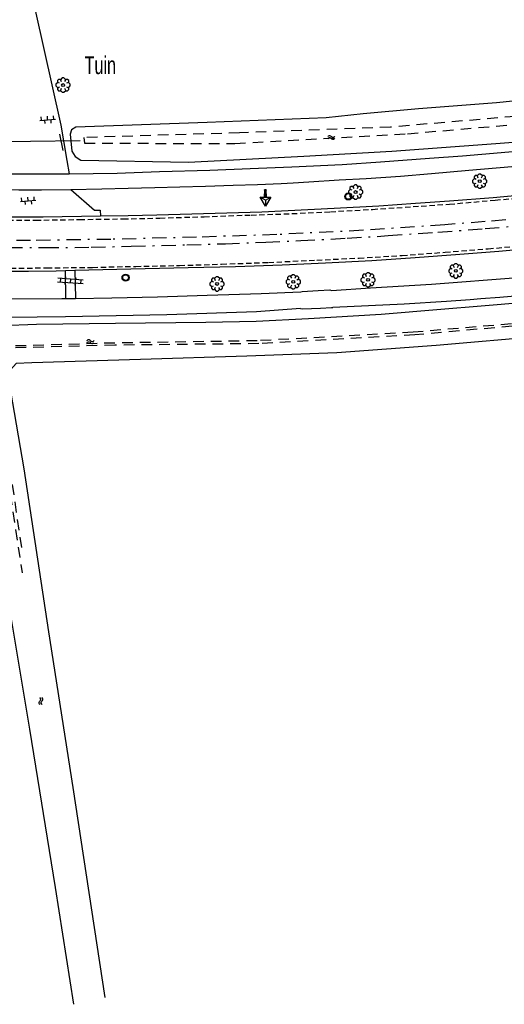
# Model space of a CAD drawing. Extents: x 99796 to 103543, y 406299 to 407646.
# Tile 76 of 85: x 102768 to 102836, y 406617 to 406756. Entities that reach past the tile are written whole.
import ezdxf
from ezdxf.enums import TextEntityAlignment as Align

# ---------------------------------------------------------------- set-up
doc = ezdxf.new("R2010")
doc.units = 0
for name, pattern in [('As', [4.25, 2, -1, 0.25, -1]), ('Mi-knt-strp', [1.15, 0.75, -0.4]), ('Slootbodem', [2.5, 1.5, -1])]:
    doc.linetypes.add(name, pattern=pattern)
for name, color, linetype in [('1101', 252, 'CONTINUOUS'), ('1104', 252, 'CONTINUOUS'), ('1110', 252, 'CONTINUOUS'), ('1201', 252, 'As'), ('1207', 252, 'Mi-knt-strp'), ('1404', 252, 'CONTINUOUS'), ('1406', 252, 'Slootbodem'), ('1605', 252, 'CONTINUOUS'), ('2004', 252, 'Hekwerk'), ('2401', 252, 'CONTINUOUS'), ('2901', 252, 'CONTINUOUS'), ('3001', 252, 'CONTINUOUS'), ('3302', 252, 'CONTINUOUS'), ('3701', 252, 'CONTINUOUS'), ('4406', 252, 'CONTINUOUS'), ('4413', 252, 'CONTINUOUS'), ('4501', 252, 'CONTINUOUS'), ('4601', 252, 'CONTINUOUS')]:
    doc.layers.add(name, color=color, linetype=linetype)
doc.linetypes.add('Hekwerk', pattern='A,4,-1,[1,dgnlstyle.shx,S=0.004,R=0,X=0,Y=0],-1', length=6)

# ---------------------------------------------------------------- blocks, each defined once
blk = doc.blocks.new('BOOM', base_point=(97503.821083, 403507.602474))
at = {"layer": '2901'}
for points in [[(97503.321083, 403507.852474, 0), (97503.071083, 403507.977474, 0), (97502.821083, 403507.727474, 0), (97502.821083, 403507.477474, 0), (97503.071083, 403507.227474, 0), (97503.321083, 403507.352474, 0)], [(97503.491578, 403508.39797, 0), (97503.202364, 403508.39797, 0), (97503.025588, 403508.221193, 0), (97503.025588, 403507.931979, 0)], [(97503.025588, 403507.27297, 0), (97503.025588, 403506.983756, 0), (97503.202364, 403506.806979, 0), (97503.491578, 403506.806979, 0)], [(97504.071083, 403508.102474, 0), (97504.196083, 403508.352474, 0), (97503.946083, 403508.602474, 0), (97503.696083, 403508.602474, 0), (97503.446083, 403508.352474, 0), (97503.571083, 403508.102474, 0)], [(97504.616578, 403507.931979, 0), (97504.616578, 403508.221193, 0), (97504.439801, 403508.39797, 0), (97504.150588, 403508.39797, 0)], [(97504.150588, 403506.806979, 0), (97504.439801, 403506.806979, 0), (97504.616578, 403506.983756, 0), (97504.616578, 403507.27297, 0)], [(97504.321083, 403507.352474, 0), (97504.571083, 403507.227474, 0), (97504.821083, 403507.477474, 0), (97504.821083, 403507.727474, 0), (97504.571083, 403507.977474, 0), (97504.321083, 403507.852474, 0)], [(97503.571083, 403507.102474, 0), (97503.446083, 403506.852474, 0), (97503.696083, 403506.602474, 0), (97503.946083, 403506.602474, 0), (97504.196083, 403506.852474, 0), (97504.071083, 403507.102474, 0)]]:
    blk.add_polyline3d(points, dxfattribs=at)
blk.add_circle((97503.821083, 403507.602474), 0.2, dxfattribs=at)
blk.add_circle((97503.821083, 403507.602474), 0.2, dxfattribs=at)
blk = doc.blocks.new('WATERSYMBOOL', base_point=(97503.821083, 403517.176353))
at = {"layer": '4601'}
for points in [[(97503.321083, 403517.326353, 0), (97503.383583, 403517.388853, 0), (97503.508583, 403517.451353, 0), (97503.633583, 403517.451353, 0), (97503.758583, 403517.388853, 0), (97503.821083, 403517.326353, 0), (97503.883583, 403517.263853, 0), (97504.008583, 403517.201353, 0), (97504.133583, 403517.201353, 0), (97504.258583, 403517.263853, 0), (97504.321083, 403517.326353, 0)], [(97503.321083, 403517.026353, 0), (97503.383583, 403517.088853, 0), (97503.508583, 403517.151353, 0), (97503.633583, 403517.151353, 0), (97503.758583, 403517.088853, 0), (97503.821083, 403517.026353, 0), (97503.883583, 403516.963853, 0), (97504.008583, 403516.901353, 0), (97504.133583, 403516.901353, 0), (97504.258583, 403516.963853, 0), (97504.321083, 403517.026353, 0)]]:
    blk.add_polyline3d(points, dxfattribs=at)
blk = doc.blocks.new('OV6', base_point=(97503.821083, 403517.176353))
at = {"layer": '4413'}
for points in [[(97503.852333, 403517.176353, 0), (97503.852333, 403517.207603, 0)], [(97503.977333, 403517.176353, 0), (97503.977333, 403517.207603, 0)], [(97504.102333, 403517.176353, 0), (97504.102333, 403517.207603, 0)], [(97503.821083, 403517.176353, 0), (97504.133583, 403517.176353, 0)], [(97503.914833, 403517.176353, 0), (97503.914833, 403517.145103, 0)], [(97504.039833, 403517.176353, 0), (97504.039833, 403517.145103, 0)]]:
    blk.add_polyline3d(points, dxfattribs=at)
blk = doc.blocks.new('100', base_point=(97530.523591, 404577.892233))
at = {"layer": '3302'}
blk.add_polyline3d([(97529.773591, 404578.324233, 0), (97531.273591, 404578.324233, 0), (97530.523591, 404577.024233, 0)], close=True, dxfattribs=at)
for points in [[(97530.523591, 404577.892233, 0), (97529.773591, 404578.324233, 0)], [(97530.523591, 404577.892233, 0), (97531.273591, 404578.324233, 0)], [(97530.523591, 404577.892233, 0), (97530.523591, 404577.024233, 0)]]:
    blk.add_polyline3d(points, dxfattribs=at)
blk = doc.blocks.new('VERKEERSBORD', base_point=(97503.821083, 403507.602474))
at = {"layer": '2401'}
for radius in [0.5, 0.5, 0.4, 0.4]:
    blk.add_circle((97503.821083, 403507.602474), radius, dxfattribs=at)
blk = doc.blocks.new('PAALTJE', base_point=(97500.879966, 403507.602474))
at = {"layer": '3001'}
for points in [[(97500.929966, 403508.552474, 0), (97500.979966, 403508.552474, 0), (97500.979966, 403508.502474, 0), (97500.929966, 403508.502474, 0), (97500.979966, 403507.602474, 0), (97500.779966, 403507.602474, 0), (97500.829966, 403508.502474, 0), (97500.779966, 403508.502474, 0), (97500.779966, 403508.552474, 0), (97500.829966, 403508.552474, 0)], [(97500.829966, 403508.552474, 0), (97500.779966, 403508.552474, 0), (97500.779966, 403508.502474, 0), (97500.829966, 403508.502474, 0), (97500.779966, 403507.602474, 0), (97500.979966, 403507.602474, 0), (97500.929966, 403508.502474, 0), (97500.979966, 403508.502474, 0), (97500.979966, 403508.552474, 0), (97500.929966, 403508.552474, 0)]]:
    blk.add_polyline3d(points, dxfattribs=at)
blk.add_arc((97500.879966, 403508.552474), 0.05, 0, 180, dxfattribs=at)
blk.add_arc((97500.879966, 403508.552474), 0.05, 0, 180, dxfattribs=at)
blk = doc.blocks.new('OV2', base_point=(97503.821083, 403517.176353))
at = {"layer": '4406'}
for points in [[(97503.852333, 403517.020103, 0), (97503.852333, 403517.332603, 0)], [(97503.914833, 403517.020103, 0), (97503.914833, 403517.332603, 0)], [(97503.821083, 403517.238853, 0), (97503.852333, 403517.238853, 0)], [(97503.914833, 403517.301353, 0), (97503.852333, 403517.301353, 0)], [(97503.946083, 403517.238853, 0), (97503.914833, 403517.238853, 0)], [(97503.821083, 403517.113853, 0), (97503.852333, 403517.113853, 0)], [(97503.914833, 403517.176353, 0), (97503.852333, 403517.176353, 0)], [(97503.946083, 403517.113853, 0), (97503.914833, 403517.113853, 0)], [(97503.914833, 403517.051353, 0), (97503.852333, 403517.051353, 0)]]:
    blk.add_polyline3d(points, dxfattribs=at)

msp = doc.modelspace()

# ---------------------------------------------------------------- linework, layer by layer
at = {"layer": '1101'}
for points in [[(102865.754215, 406733.448897, 0.59402), (102834.621728, 406730.563901, 0.573919), (102828.45451, 406730.074771, 0.505994), (102823.654101, 406729.73875, 0.501045), (102818.514317, 406729.399003, 0.510944), (102812.230498, 406729.072295, 0.478769), (102802.05673, 406728.549264, 0.478769), (102787.252054, 406728.1067, 0.486194), (102783.251213, 406728.037187, 0.480618), (102779.340282, 406727.969237, 0.475168)], [(102779.340282, 406727.969237, 0.475168), (102771.269068, 406727.829166, 0.463919), (102766.365245, 406727.840638, 0.441836)], [(102775.726006, 406720.365174, 0.767737), (102783.609465, 406720.568575, 0.762569), (102791.684404, 406720.730998, 0.753769), (102798.336283, 406720.907949, 0.74277), (102804.913283, 406721.100174, 0.714169), (102811.026111, 406721.415706, 0.68117), (102817.510724, 406721.748374, 0.661369), (102823.626906, 406722.160764, 0.731769), (102829.930842, 406722.628288, 0.673469), (102835.42192, 406723.055951, 0.696569), (102845.358014, 406723.925434, 0.681444), (102852.010638, 406724.511422, 0.660269), (102855.742349, 406724.888489, 0.655594)], [(102766.398355, 406720.249441, 0.752889), (102769.203395, 406720.235534, 0.763394), (102773.121655, 406720.298119, 0.769444), (102774.417311, 406720.331274, 0.768595)], [(102774.417311, 406720.331274, 0.768595), (102775.726006, 406720.365174, 0.767737)]]:
    msp.add_polyline3d(points, dxfattribs=at)
at = {"layer": '1104'}
for points in [[(102774.94295, 406733.915545, 0.415496), (102781.691313, 406734.043695, 0.422394), (102787.648052, 406734.253056, 0.414144), (102794.722751, 406734.45385, 0.404244), (102800.383702, 406734.665819, 0.404244), (102806.270778, 406734.935902, 0.399295), (102813.361496, 406735.265963, 0.386094), (102818.74454, 406735.620983, 0.377845), (102825.643778, 406736.165248, 0.366294), (102830.270216, 406736.488603, 0.499394), (102839.536876, 406737.275012, 0.472169), (102843.588757, 406737.641588, 0.46967)], [(102775.173173, 406731.744818, 0.469694), (102779.505313, 406731.803306, 0.521669), (102783.250187, 406731.904378, 0.519074), (102786.97601, 406732.010059, 0.504344), (102790.515036, 406732.102074, 0.491969), (102794.115529, 406732.218303, 0.496919), (102798.021868, 406732.34012, 0.489494), (102801.417843, 406732.446291, 0.494445), (102804.75384, 406732.579284, 0.494445), (102806.471199, 406732.675396, 0.488974), (102808.638573, 406732.796468, 0.482069), (102812.930852, 406733.07512, 0.482069), (102816.731766, 406733.300872, 0.474644), (102821.574643, 406733.63056, 0.469694), (102825.933978, 406734.000109, 0.447419), (102831.193716, 406734.438576, 0.50847), (102851.539016, 406736.184619, 0.478219), (102865.366327, 406737.409917, 0.512791)], [(102766.338717, 406733.922397, 0.392736), (102774.94295, 406733.915545, 0.415496)], [(102766.348351, 406731.713717, 0.442506), (102767.837331, 406731.69937, 0.447419), (102771.038473, 406731.674783, 0.427619), (102775.173173, 406731.744818, 0.469694)], [(102811.833, 406717.528, 0.676), (102817.3334, 406717.869602, 0.732044), (102825.933978, 406718.402319, 0.689969), (102838.08364, 406719.338857, 0.659719), (102850.447506, 406720.477678, 0.640469), (102855.837015, 406721.028703, 0.624688)], [(102867.115127, 406719.551601, 0.5512), (102846.860796, 406717.516817, 0.541744), (102835.548952, 406716.532596, 0.702344), (102832.863022, 406716.308768, 0.691235), (102831.360236, 406716.183536, 0.685019), (102828.058139, 406715.956293, 0.719669), (102822.066009, 406715.576314, 0.719669), (102812.053, 406715.098, 0.603)], [(102766.415454, 406716.329247, 0.680343), (102773.883477, 406716.366448, 0.744419), (102774.442643, 406716.373526, 0.744222)], [(102774.442643, 406716.373526, 0.744222), (102775.842235, 406716.391407, 0.743731)], [(102775.842235, 406716.391407, 0.743731), (102780.924276, 406716.4566, 0.741944), (102787.374988, 406716.619395, 0.746894), (102794.334203, 406716.831364, 0.749369), (102801.974029, 406717.088409, 0.751844), (102807.558, 406717.325, 0.669)], [(102807.558, 406717.325, 0.669), (102807.741, 406717.353, 0.658), (102809.981, 406717.509, 0.657), (102811.598, 406717.583, 0.682), (102811.833, 406717.528, 0.676)], [(102807.493, 406714.959, 0.547), (102801.309809, 406714.489274, 0.722144), (102788.697839, 406714.080609, 0.704819), (102774.397567, 406713.785566, 0.709769), (102766.426843, 406713.718254, 0.715093)], [(102807.493, 406714.959, 0.547), (102807.773, 406714.91, 0.584), (102810.303, 406715.022, 0.599), (102811.855, 406715.088, 0.613), (102812.053, 406715.098, 0.603)]]:
    msp.add_polyline3d(points, dxfattribs=at)
at = {"layer": '1110'}
for points in [[(102773.402169, 406767.582856, 0.182), (102771.697849, 406766.819917, 0.209), (102769.892946, 406765.424051, 0.227), (102769.378111, 406764.4931, 0.233), (102769.124046, 406763.663851, 0.233), (102768.950075, 406762.30114, 0.233), (102773.750112, 406740.783118, 0.191), (102774.615309, 406735.801884, 0.353833)], [(102774.615309, 406735.801884, 0.353833), (102774.94295, 406733.915545, 0.415496)], [(102775.173173, 406731.744818, 0.469694), (102778.487563, 406728.827916, 0.41607), (102779.272482, 406728.823073, 0.40122), (102779.340282, 406727.969237, 0.475168)], [(102774.442643, 406716.373526, 0.744222), (102774.417311, 406720.331274, 0.768595)], [(102775.726006, 406720.365174, 0.767737), (102775.842235, 406716.391407, 0.743731)]]:
    msp.add_polyline3d(points, dxfattribs=at)
at = {"layer": '1201'}
for points in [[(102853.303314, 406728.959419, 0.664119), (102833.488494, 406727.213748, 0.644319), (102827.795506, 406726.7574, 0.724344), (102816.343218, 406725.981049, 0.733144), (102804.158539, 406725.382023, 0.722144), (102792.869792, 406725.011729, 0.724344), (102780.801341, 406724.710725, 0.730944), (102769.503653, 406724.556126, 0.724344), (102766.379572, 406724.555797, 0.724992), (102758.894771, 406724.555008, 0.726544), (102748.333946, 406724.641807, 0.708944), (102733.163446, 406724.930517, 0.697945), (102710.185483, 406725.394689, 0.662744), (102691.251695, 406725.79553, 0.649545), (102671.000272, 406726.198234, 0.642945), (102666.392123, 406726.293683, 0.639734), (102648.896635, 406726.656072, 0.627544), (102627.177447, 406727.112793, 0.614344), (102611.055136, 406727.437265, 0.601144), (102590.083614, 406727.859341, 0.587945)], [(102691.096351, 406724.846326, 0.61682), (102707.429141, 406724.522971, 0.735069), (102721.27679, 406724.233143, 0.759819), (102733.202934, 406723.965667, 0.677319), (102738.559902, 406723.818518, 0.682819), (102747.656316, 406723.653488, 0.76807), (102754.22959, 406723.610647, 0.71582), (102759.328395, 406723.545082, 0.710319), (102765.866652, 406723.551788, 0.630569), (102766.383952, 406723.551719, 0.625224), (102771.455705, 406723.551042, 0.572819), (102778.047607, 406723.602451, 0.553569), (102783.67652, 406723.742895, 0.56182), (102791.508943, 406723.93214, 0.523319), (102796.918065, 406724.099778, 0.531569), (102802.603603, 406724.322178, 0.581069), (102807.517261, 406724.531539, 0.62232), (102814.058498, 406724.86905, 0.696569), (102819.816679, 406725.230031, 0.735069), (102826.838106, 406725.738905, 0.710319), (102833.472103, 406726.219095, 0.692719), (102849.31539, 406727.635078, 0.650919)]]:
    msp.add_polyline3d(points, dxfattribs=at)
at = {"layer": '1207'}
for points in [[(102766.367193, 406727.393824, 0.574044), (102770.227105, 406727.420874, 0.56732), (102776.407361, 406727.49836, 0.600594), (102782.525033, 406727.59857, 0.615719), (102787.710637, 406727.705859, 0.597569), (102793.915853, 406727.902182, 0.570344), (102800.539047, 406728.138737, 0.552194), (102806.283817, 406728.328727, 0.546144), (102811.697409, 406728.595086, 0.531019), (102817.614287, 406728.936322, 0.531019), (102823.334843, 406729.314812, 0.512869), (102828.452647, 406729.669459, 0.503795), (102834.902615, 406730.233096, 0.590419), (102858.945638, 406732.403822, 0.612419)], [(102766.698882, 406720.642336, 0.779069), (102771.76714, 406720.692255, 0.765869), (102778.227538, 406720.763408, 0.751019), (102784.304977, 406720.908694, 0.747719), (102790.478528, 406721.033119, 0.729569), (102796.37529, 406721.21454, 0.711419), (102802.986562, 406721.465997, 0.69327), (102809.806824, 406721.786, 0.685019), (102815.723703, 406722.074337, 0.709769), (102821.776927, 406722.436063, 0.703169), (102827.839464, 406722.896136, 0.711419), (102833.911315, 406723.384895, 0.757344), (102856.114045, 406725.362279, 0.716369)]]:
    msp.add_polyline3d(points, dxfattribs=at)
at = {"layer": '1404'}
for points in [[(102866.900996, 406794.150882, -0.01), (102872.241572, 406781.603731, 0.010971), (102875.554845, 406773.818992, -0.028), (102884.706021, 406752.451845, -0.022), (102885.730848, 406749.420948, -0.025), (102885.426119, 406748.649068, -0.025), (102884.638965, 406748.169996, -0.025), (102877.122075, 406747.730039, -0.031), (102851.439923, 406745.687835, -0.025), (102846.966967, 406745.149903, -0.124), (102835.050881, 406743.930988, -0.217), (102824.082136, 406743.076034, -0.268), (102816.288829, 406742.403992, -0.274), (102811.080873, 406741.815023, -0.313), (102794.374064, 406741.166078, -0.256), (102775.855946, 406740.518891, 0.08261), (102775.260543, 406740.11162, 0.11891), (102775.05426, 406739.53445, 0.34661), (102775.30658, 406737.137626, 0.36971), (102775.755738, 406736.393035, 0.39941), (102776.587379, 406735.842375, 0.39611)], [(102776.587379, 406735.842375, 0.39611), (102791.748852, 406735.594161, -0.01), (102807.941944, 406736.421175, 0.053), (102820.362061, 406737.149842, -0.019), (102834.980846, 406738.192178, 0.017), (102843.55369, 406738.889994, 0.054929)], [(102765.298918, 406712.570004, 0.551), (102765.430633, 406712.575636, 0.549827), (102770.351902, 406712.786071, 0.506), (102781.437993, 406712.89783, 0.479), (102794.155017, 406713.041999, 0.452), (102801.230833, 406713.196971, 0.449), (102808.593869, 406713.550873, 0.455), (102818.849966, 406714.168899, 0.446), (102827.222929, 406714.896075, 0.446), (102832.909331, 406715.353653, 0.481971), (102839.079038, 406715.850122, 0.521), (102850.739941, 406716.848873, 0.452), (102856.831163, 406717.441939, 0.443), (102875.65282, 406719.22002, 0.365), (102887.530163, 406720.368899, 0.332), (102907.124818, 406722.307913, 0.26), (102926.33912, 406724.078916, 0.17), (102945.813075, 406726.212017, 0.08), (102964.186952, 406728.015058, 0.068), (102984.588132, 406730.043851, 0.092), (103004.795969, 406732.135974, 0.125), (103024.218877, 406734.006786, 0.30514)], [(102775.571034, 406616.968997, -0.406), (102772.987172, 406633.419134, -0.319), (102769.382954, 406655.719094, -0.298), (102765.152142, 406680.78918, -0.163), (102762.364134, 406696.981899, 0.203), (102761.095673, 406706.16772, 0.4132), (102760.933995, 406707.338952, 0.44), (102761.308015, 406709.879972, 0.524), (102762.268022, 406711.408086, 0.563), (102763.374061, 406712.089814, 0.557), (102765.298918, 406712.570004, 0.551)], [(102841.729954, 406711.053066, -0.394), (102826.590002, 406709.776037, -0.439), (102812.601164, 406708.725877, -0.385), (102799.919903, 406708.265059, -0.412), (102784.95206, 406707.77183, -0.328), (102769.672036, 406707.31511, -0.235), (102767.491996, 406707.230918, -0.259), (102766.67802, 406706.352122, -0.271), (102766.457111, 406705.050133, -0.262), (102766.657904, 406703.333892, -0.187), (102768.548861, 406692.384146, -0.151), (102772.029027, 406669.438966, -0.199), (102775.451079, 406647.505946, -0.214), (102779.935956, 406617.936082, -0.328)]]:
    msp.add_polyline3d(points, dxfattribs=at)
at = {"layer": '1406'}
for points in [[(102855.191, 406743.523, -1.797), (102820.167, 406740.52, -1.716), (102798.902, 406739.71, -1.721), (102776.995, 406739.05, -1.708), (102777.074, 406738.26, -1.675), (102798.264, 406738.199, -1.67), (102822.562, 406739.588, -1.656), (102860.319, 406742.827, -1.75)], [(103028.009, 406710.082, -1.936), (103024.92396, 406728.067456, -1.998369), (103024.383391, 406731.218916, -2.009297), (103023.711207, 406731.603842, -2.011), (103020.756408, 406731.442655, -2.015287), (103015.546002, 406730.99294, -2.022019), (102989.292, 406728.201, -2.056), (102956.131, 406724.911, -1.995), (102919.934, 406721.299, -1.994), (102884.953, 406717.637, -2.049), (102849.653784, 406713.884899, -2.006), (102823.341, 406711.62, -1.964), (102801.367, 406710.42, -1.999), (102781.372636, 406710.11018, -2.019367), (102766.432128, 406709.660493, -2.034584), (102764.930563, 406709.297019, -2.036), (102764.25, 406708.836, -2.092), (102763.878, 406707.11, -2.088), (102764.03127, 406706.09314, -2.085924), (102768.307, 406677.726, -2.028)], [(103027.687, 406710.055, -1.944), (103024.54623, 406728.052977, -2.114147), (103024.073152, 406729.811354, -2.130993), (103023.521617, 406730.753559, -2.138), (103022.366841, 406731.109758, -2.135271), (103015.569886, 406730.536155, -2.111797), (102989.296, 406727.957, -2.027), (102956.306, 406724.636, -2.035), (102920.015, 406721.006, -2.021), (102885.299, 406717.192, -2.001), (102849.764321, 406713.60066, -2.028), (102823.563, 406711.254, -1.983), (102801.607, 406710.023, -1.97), (102781.38112, 406709.807937, -2.020264), (102765.726, 406709.382, -2.059), (102764.738, 406708.769, -2.088), (102764.359, 406707.532, -2.146), (102764.560649, 406706.160814, -2.139697), (102765.816174, 406697.623432, -2.100452), (102768.326, 406680.557, -2.022)]]:
    msp.add_polyline3d(points, dxfattribs=at)
at = {"layer": '1605'}
msp.add_polyline3d([(102762.433052, 406738.462634, -0.869581), (102776.456535, 406738.650389, -0.592382)], dxfattribs=at)
at = {"layer": '2004'}
msp.add_polyline3d([(102773.567103, 406739.525894, 0.2899), (102774.048392, 406737.244324, 0.3419)], dxfattribs=at)

# ---------------------------------------------------------------- block references
at = {"layer": '2401'}
for p in [(102814.21971, 406730.753671, 0.566), (102782.869995, 406719.319858, 0.735344)]:
    msp.add_blockref('VERKEERSBORD', p, dxfattribs=at)
at = {"layer": '2901'}
for p in [(102774.070114, 406746.444814, 0.074), (102832.712889, 406732.895933, 0.449), (102815.245003, 406731.37527, 0.467219), (102829.348952, 406720.266081, 0.704), (102795.738638, 406718.430631, 0.846444), (102806.470081, 406718.73387, 0.653), (102816.991046, 406718.99911, 0.683)]:
    msp.add_blockref('BOOM', p, dxfattribs=at)
at = {"layer": '3001'}
msp.add_blockref('PAALTJE', (102802.5399, 406730.714031, 0.54), dxfattribs=at)
at = {"layer": '3701'}
msp.add_blockref('100', (102802.545861, 406730.233841, 0.53652), dxfattribs=at)
at = {"layer": '4406', "xscale": 8.5, "yscale": 11.5, "zscale": 8.5, "rotation": 85.856612}
msp.add_blockref('OV2', (102775.069982, 406718.299873, 0.493344), dxfattribs=at)
at = {"layer": '4413', "xscale": 7, "yscale": 16, "zscale": 7, "rotation": 3.915741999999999}
for p in [(102770.806015, 406741.471924, -0.941), (102768.059358, 406730.058752, -0.941)]:
    msp.add_blockref('OV6', p, dxfattribs=at)
at = {"layer": '4601'}
for p, rotation in [((102811.827049, 406739.035957, 0.158), 183.047229), ((102777.929142, 406710.306145, 0.158), 358.766365), ((102770.953909, 406659.679078, 0.158), 92.739154)]:
    msp.add_blockref('WATERSYMBOOL', p, dxfattribs=dict(at, rotation=rotation))

# ---------------------------------------------------------------- texts
at = {"layer": '4501', "width": 0.68}
msp.add_text('Tuin', height=2.5, dxfattribs=at).set_placement((102779.310107, 406749.286838, 0.074), align=Align.MIDDLE)

doc.saveas('drawing.dxf')
